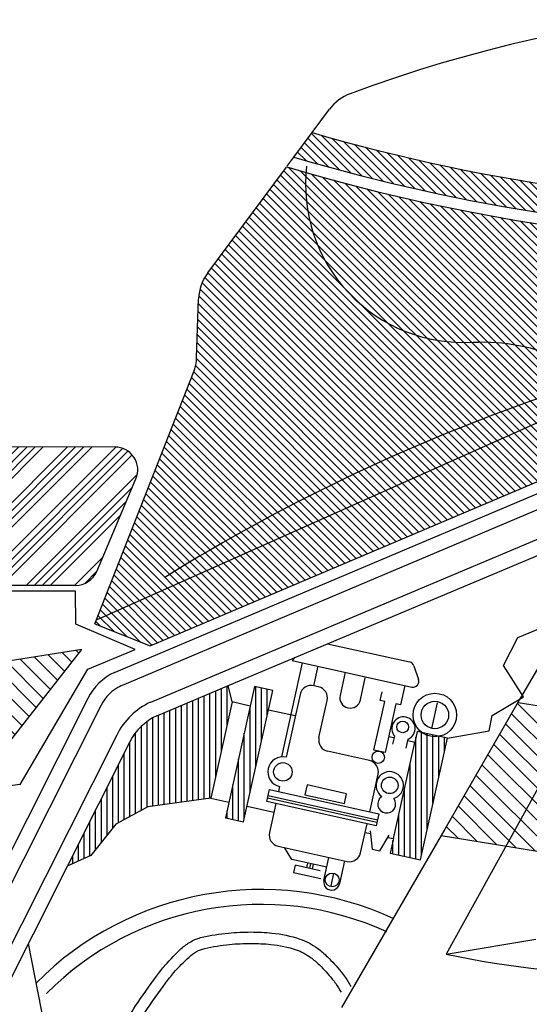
# Model space of a CAD drawing. Extents: x -50.01 to -47.98, y -44.88 to -43.61.
# Tile 4 of 8: x -49.25 to -48.98, y -44.44 to -43.9. Entities that reach past the tile are written whole.
import ezdxf

# ---------------------------------------------------------------- set-up
doc = ezdxf.new("R2010")
doc.units = 0
doc.header["$MEASUREMENT"] = 0
doc.layers.get('0').update_dxf_attribs({"linetype": 'CONTINUOUS'})
for name, color, linetype in [('100', 1, 'CONTINUOUS'), ('103', 7, 'CONTINUOUS'), ('104', 5, 'CONTINUOUS')]:
    doc.layers.add(name, color=color, linetype=linetype)

# ---------------------------------------------------------------- blocks, each defined once
blk = doc.blocks.new('*X10')
at = {"color": 0}
for p, q in [((76.16031609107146, 60.31129267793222), (69.71791731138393, 66.75369145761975)), ((75.91214740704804, 60.20590797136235), (69.53802091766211, 66.58003446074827)), ((76.03623174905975, 60.25860032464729), (69.61344394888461, 66.68138812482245)), ((76.28440043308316, 60.36398503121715), (69.96873534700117, 66.67965011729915)), ((76.40848477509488, 60.41667738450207), (70.21715365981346, 66.60800849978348)), ((76.53256911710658, 60.46936973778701), (70.46325221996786, 66.53868663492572)), ((75.66397872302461, 60.10052326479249), (69.38717485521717, 66.37732713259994)), ((75.78806306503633, 60.15321561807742), (69.46259788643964, 66.47868079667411)), ((76.65665345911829, 60.52206209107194), (70.70710639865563, 66.4716091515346)), ((76.78073780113, 60.57475444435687), (70.94878733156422, 66.40670491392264)), ((76.90482214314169, 60.6274467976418), (71.188362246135, 66.3439066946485)), ((75.41581003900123, 59.99513855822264), (69.23632879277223, 66.17461980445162)), ((75.53989438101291, 60.04783091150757), (69.31175182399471, 66.27597346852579)), ((77.0289064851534, 60.68013915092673), (71.42589475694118, 66.28315087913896)), ((77.15299082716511, 60.73283150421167), (71.66144513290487, 66.2243771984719)), ((77.27707516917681, 60.78552385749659), (71.89507053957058, 66.16752848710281)), ((77.40115951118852, 60.83821621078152), (72.12682525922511, 66.11255046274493)), ((75.0435570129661, 59.83706149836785), (69.01005969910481, 65.87055881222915)), ((75.1676413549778, 59.88975385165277), (69.08548273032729, 65.97191247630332)), ((75.29172569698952, 59.94244620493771), (69.16090576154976, 66.07326614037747)), ((77.52524385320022, 60.89090856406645), (72.35676089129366, 66.05939152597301)), ((77.64932819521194, 60.94360091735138), (72.58492653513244, 66.00800257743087)), ((77.77341253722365, 60.99629327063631), (72.81136895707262, 65.95833685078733)), ((77.89749687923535, 61.04898562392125), (73.03613274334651, 65.91034975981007)), ((78.02158122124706, 61.10167797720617), (73.25926044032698, 65.86399875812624)), ((74.79538832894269, 59.73167679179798), (68.85921363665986, 65.66785148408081)), ((74.91947267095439, 59.78436914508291), (68.93463666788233, 65.76920514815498)), ((78.14566556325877, 61.1543703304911), (73.48079268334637, 65.8192432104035)), ((78.26974990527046, 61.20706268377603), (73.70076831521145, 65.77604427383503)), ((78.39383424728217, 61.25975503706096), (73.9192244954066, 65.73436478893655)), ((78.51791858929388, 61.3124473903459), (74.13619680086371, 65.69416917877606)), ((78.64113945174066, 61.36600322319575), (74.35171931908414, 65.65542335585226)), ((74.54721964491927, 59.62629208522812), (68.7083675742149, 65.46514415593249)), ((74.67130398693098, 59.67898443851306), (68.78379060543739, 65.56649782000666)), ((78.77186171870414, 61.4120576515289), (74.5658247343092, 65.61809463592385)), ((78.91073411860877, 61.4499619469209), (74.77854440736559, 65.5821516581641)), ((79.04977626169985, 61.48769649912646), (74.98990844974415, 65.54756431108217)), ((79.18881840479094, 61.52543105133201), (75.19994579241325, 65.51430366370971)), ((79.32786054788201, 61.56316560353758), (75.40868424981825, 65.48234190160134)), ((79.46690269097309, 61.60090015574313), (75.61615057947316, 65.45165226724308)), ((74.29905096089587, 59.52090737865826), (68.55752151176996, 65.26243682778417)), ((74.42313530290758, 59.57359973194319), (68.63294454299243, 65.36379049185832)), ((79.60594483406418, 61.6386347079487), (75.82237053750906, 65.42220900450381)), ((79.74498697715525, 61.67636926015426), (76.02736893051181, 65.3939873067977)), ((79.88402912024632, 61.71410381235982), (76.23116966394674, 65.36696326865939)), ((80.02307126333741, 61.75183836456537), (76.43379578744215, 65.34111384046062)), ((80.16211340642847, 61.78957291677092), (76.63526953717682, 65.31641678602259)), ((80.30115554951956, 61.82730746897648), (76.83561237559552, 65.29285064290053)), ((80.44019769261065, 61.86504202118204), (77.03484502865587, 65.27039468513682)), ((80.57923983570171, 61.90277657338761), (77.23298752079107, 65.24902888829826)), ((80.7182819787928, 61.94051112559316), (77.43005920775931, 65.22873389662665)), ((85.9912369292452, 64.97606085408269), (85.73725394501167, 65.23004383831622)), ((85.99725139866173, 65.1468230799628), (85.89754463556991, 65.24652984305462)), ((74.05088227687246, 59.41552267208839), (68.40667544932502, 65.05972949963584)), ((74.17496661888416, 59.46821502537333), (68.4820984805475, 65.16108316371)), ((80.85732412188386, 61.97824567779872), (77.62607880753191, 65.20949099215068)), ((80.99636626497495, 62.01598023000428), (77.82106442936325, 65.19128206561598)), ((81.13540840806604, 62.05371478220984), (78.01503360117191, 65.17408958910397)), ((81.2744505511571, 62.09144933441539), (78.20800329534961, 65.15789659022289)), ((81.41349269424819, 62.12918388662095), (78.39998995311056, 65.14268662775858)), ((81.55253483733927, 62.16691843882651), (78.59100950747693, 65.12844376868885)), ((81.69157698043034, 62.20465299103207), (78.78107740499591, 65.1151525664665)), ((81.83061912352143, 62.24238754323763), (78.9702086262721, 65.10279804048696)), ((81.9696612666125, 62.28012209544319), (79.1584177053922, 65.0913656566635)), ((82.10870340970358, 62.31785664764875), (79.34571874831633, 65.080841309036)), ((82.24774555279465, 62.3555911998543), (79.53212545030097, 65.071211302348)), ((82.38678769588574, 62.39332575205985), (79.71765111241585, 65.06246233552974)), ((82.52582983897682, 62.43106030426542), (79.90230865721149, 65.05458148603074)), ((82.6648719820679, 62.46879485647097), (80.08611064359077, 65.04755619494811)), ((82.80391412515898, 62.50652940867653), (80.26906928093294, 65.04137425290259)), ((82.94295626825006, 62.5442639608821), (80.45119644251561, 65.03602378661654)), ((83.08199841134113, 62.58199851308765), (80.63250367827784, 65.03149324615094)), ((83.22104055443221, 62.61973306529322), (80.81300222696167, 65.02777139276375)), ((83.36008269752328, 62.65746761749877), (80.99270302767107, 65.024847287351)), ((83.49912484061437, 62.69520216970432), (81.17161673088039, 65.02271027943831)), ((83.63816698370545, 62.73293672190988), (81.3497537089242, 65.02134999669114)), ((83.77720912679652, 62.77067127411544), (81.5271240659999, 65.02075633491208)), ((83.91625126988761, 62.808405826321), (81.7037376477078, 65.02091944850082)), ((84.05529341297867, 62.84614037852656), (81.87960405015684, 65.0218297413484)), ((84.19433555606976, 62.88387493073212), (82.0547326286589, 65.02347785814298)), ((84.33337769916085, 62.92160948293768), (82.2291325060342, 65.02585467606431)), ((84.47241984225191, 62.95934403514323), (82.40281258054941, 65.02895129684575)), ((84.611461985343, 62.99707858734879), (82.57578153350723, 65.03275903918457)), ((84.75050412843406, 63.03481313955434), (82.74804783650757, 65.03726943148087)), ((84.88954627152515, 63.07254769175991), (82.9196197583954, 65.04247420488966)), ((85.02858841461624, 63.11028224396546), (83.09050537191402, 65.04836528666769)), ((85.1676305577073, 63.14801679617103), (83.26071256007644, 65.05493479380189)), ((85.30667270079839, 63.18575134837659), (83.4302490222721, 65.06217502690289)), ((85.44571484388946, 63.22348590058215), (83.59912228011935, 65.07007846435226)), ((85.58475698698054, 63.2612204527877), (83.76733968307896, 65.07863775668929)), ((85.72379913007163, 63.29895500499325), (83.93490841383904, 65.08784572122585)), ((85.8628412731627, 63.33668955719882), (84.10183549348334, 65.09769533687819)), ((86.00188341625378, 63.37442410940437), (84.26812778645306, 65.1081797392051)), ((86.14092555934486, 63.41215866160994), (84.4337920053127, 65.1192922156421)), ((86.0994056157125, 63.63045530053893), (84.59883471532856, 65.13102620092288)), ((86.04048170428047, 63.86615590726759), (84.76326233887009, 65.14337527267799)), ((85.98155779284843, 64.10185651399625), (84.92708115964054, 65.15633314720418)), ((85.96717905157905, 64.29301195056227), (85.0902973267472, 65.16989367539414)), ((85.9731935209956, 64.46377417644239), (85.25291685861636, 65.18405083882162)), ((85.97920799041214, 64.63453640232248), (85.41494564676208, 65.19879874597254)), ((85.98522245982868, 64.80529862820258), (85.57638945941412, 65.21413162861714)), ((73.80271359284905, 59.31013796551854), (68.25582938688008, 64.85702217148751)), ((73.92679793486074, 59.36283031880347), (68.33125241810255, 64.95837583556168)), ((73.55454490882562, 59.20475325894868), (68.10498332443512, 64.6543148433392)), ((73.67862925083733, 59.25744561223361), (68.1804063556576, 64.75566850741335)), ((73.3063762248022, 59.09936855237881), (67.95413726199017, 64.45160751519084)), ((73.43046056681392, 59.15206090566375), (68.02956029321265, 64.55296117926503)), ((73.05820754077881, 58.99398384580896), (67.82586932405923, 64.22632206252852)), ((73.1822918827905, 59.04667619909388), (67.88383117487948, 64.3451369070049)), ((72.81003885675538, 58.8885991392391), (67.75609876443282, 63.94253923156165)), ((72.9341231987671, 58.94129149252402), (67.78213019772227, 64.09328449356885)), ((72.68595451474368, 58.83590678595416), (67.74849912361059, 63.77336217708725)), ((72.56187017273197, 58.78321443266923), (67.7426558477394, 63.60242875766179)), ((72.43778583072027, 58.7305220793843), (67.73681257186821, 63.43149533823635)), ((72.18961714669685, 58.62513737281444), (67.72512602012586, 63.08962849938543)), ((72.31370148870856, 58.67782972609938), (67.73096929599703, 63.26056191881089)), ((72.06553280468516, 58.57244501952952), (67.71928274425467, 62.91869507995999)), ((71.94144846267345, 58.51975266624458), (67.71343946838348, 62.74776166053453)), ((71.69327977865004, 58.41436795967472), (67.68621703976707, 62.42143069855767)), ((71.81736412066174, 58.46706031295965), (67.7073573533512, 62.57706708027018)), ((71.56919543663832, 58.36167560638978), (67.64617076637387, 62.28470027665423)), ((71.32102675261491, 58.25629089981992), (67.54660250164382, 62.03071515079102)), ((71.44511109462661, 58.30898325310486), (67.5964490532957, 62.15764529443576)), ((71.0728580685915, 58.15090619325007), (67.44690939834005, 61.77685486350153)), ((71.1969424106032, 58.203598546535), (67.49675594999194, 61.90378500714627)), ((70.94877372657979, 58.09821383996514), (67.39706284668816, 61.64992471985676)), ((70.70060504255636, 57.99282913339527), (67.29736974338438, 61.39606443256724)), ((70.82468938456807, 58.0455214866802), (67.34721629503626, 61.52299457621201)), ((70.45243635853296, 57.88744442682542), (67.19767664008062, 61.14220414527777)), ((70.57652070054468, 57.94013678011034), (67.2475231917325, 61.26913428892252)), ((70.32835201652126, 57.83475207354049), (67.14783008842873, 61.015274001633)), ((70.08018333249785, 57.72936736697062), (67.04813698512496, 60.76141371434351)), ((70.20426767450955, 57.78205972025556), (67.09798353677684, 60.88834385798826)), ((69.83201464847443, 57.62398266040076), (66.94844388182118, 60.507553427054)), ((69.95609899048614, 57.67667501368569), (66.99829043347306, 60.63448357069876)), ((69.70793030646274, 57.57129030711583), (66.8985973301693, 60.38062328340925)), ((69.4597616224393, 57.46590560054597), (66.79890422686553, 60.12676299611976)), ((69.58384596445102, 57.5185979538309), (66.84875077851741, 60.25369313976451)), ((69.2115929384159, 57.36052089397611), (66.69921112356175, 59.87290270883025)), ((69.33567728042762, 57.41321324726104), (66.74905767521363, 59.99983285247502)), ((69.08750859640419, 57.30782854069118), (66.64936457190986, 59.7459725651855)), ((68.83933991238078, 57.20244383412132), (66.54967146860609, 59.49211227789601)), ((68.96342425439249, 57.25513618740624), (66.59951802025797, 59.61904242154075)), ((68.59117122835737, 57.09705912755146), (66.44997836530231, 59.23825199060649)), ((68.71525557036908, 57.14975148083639), (66.49982491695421, 59.36518213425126)), ((68.34300254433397, 56.99167442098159), (66.35028526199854, 58.984391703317)), ((68.46708688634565, 57.04436677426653), (66.40013181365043, 59.11132184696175)), ((68.21891820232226, 56.93898206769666), (66.30043871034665, 58.85746155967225)), ((67.97074951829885, 56.83359736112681), (66.20074560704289, 58.60360127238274)), ((68.09483386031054, 56.88628971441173), (66.25059215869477, 58.73053141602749)), ((67.72258083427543, 56.72821265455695), (66.10105250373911, 58.34974098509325)), ((67.84666517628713, 56.78090500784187), (66.15089905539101, 58.476671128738)), ((67.59849649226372, 56.67552030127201), (66.05120595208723, 58.22281084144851)), ((67.35032780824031, 56.57013559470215), (65.95151284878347, 57.96895055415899)), ((67.47441215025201, 56.62282794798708), (66.00135940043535, 58.09588069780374)), ((67.10215912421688, 56.46475088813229), (65.85181974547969, 57.7150902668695)), ((67.2262434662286, 56.51744324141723), (65.90166629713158, 57.84202041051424)), ((66.9780747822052, 56.41205853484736), (65.8019731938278, 57.58816012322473)), ((66.72990609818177, 56.3066738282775), (65.70228009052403, 57.33429983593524)), ((66.85399044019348, 56.35936618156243), (65.75212664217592, 57.46122997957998)), ((66.18881638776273, 56.49421014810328), (65.60258698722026, 57.08043954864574)), ((66.4832706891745, 56.37653254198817), (65.65243353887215, 57.20736969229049)), ((65.59990778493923, 56.72956536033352), (65.50289388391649, 56.82657926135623)), ((65.89436208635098, 56.6118877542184), (65.55274043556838, 56.95350940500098))]:
    blk.add_line(p, q, dxfattribs=at)
blk = doc.blocks.new('*X9')
at = {"color": 0}
for p, q in [((70.83677897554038, 66.69548996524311), (70.1414051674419, 67.39086377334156)), ((71.07788693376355, 66.63115870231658), (70.21682819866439, 67.49221743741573)), ((71.31689384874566, 66.56892848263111), (70.42807099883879, 67.45775133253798)), ((71.55386315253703, 66.50873587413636), (70.67441798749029, 67.38818103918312)), ((70.34798789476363, 66.83072765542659), (69.99055910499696, 67.18815644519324)), ((70.59350293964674, 66.76198930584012), (70.06598213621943, 67.28951010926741)), ((71.7888549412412, 66.45052078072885), (70.91846483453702, 67.32091088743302)), ((72.02192621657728, 66.39422620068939), (71.16028614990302, 67.25586626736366)), ((72.25313110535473, 66.33979800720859), (71.39995235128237, 67.19297676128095)), ((69.84993557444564, 66.9752265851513), (69.83971304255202, 66.98544911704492)), ((70.10015868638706, 66.90178016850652), (69.91513607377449, 67.08680278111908)), ((72.48252105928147, 66.28718474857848), (71.63752998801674, 67.13217581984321)), ((72.71014503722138, 66.23633746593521), (71.87308203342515, 67.07340046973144)), ((72.93604967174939, 66.18720952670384), (72.10666814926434, 67.01659104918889)), ((73.16027942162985, 66.13975647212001), (72.33834492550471, 66.96169096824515)), ((73.38287671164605, 66.09393587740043), (72.56816609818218, 66.9086464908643)), ((73.6038820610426, 66.04970722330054), (72.79618274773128, 66.85740653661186)), ((73.82333420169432, 66.00703177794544), (73.02244347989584, 66.80792249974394)), ((74.04127018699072, 65.96587248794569), (73.24699459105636, 66.76014808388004)), ((74.25772549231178, 65.92619387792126), (73.46988021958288, 66.71403915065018)), ((74.47273410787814, 65.88796195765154), (73.69114248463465, 66.66955358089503)), ((74.68632862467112, 65.8511441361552), (73.91082161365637, 66.62665114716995)), ((74.89854031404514, 65.81570914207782), (74.12895605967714, 66.58529339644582)), ((75.10939920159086, 65.78162694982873), (74.34558260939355, 66.54544354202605)), ((75.31893413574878, 65.74886871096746), (74.56073648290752, 66.50706636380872)), ((75.5271728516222, 65.71740669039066), (74.7744514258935, 66.47012811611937)), ((75.73414203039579, 65.68721420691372), (74.98675979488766, 66.43459644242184)), ((75.93986735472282, 65.65826557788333), (75.19769263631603, 66.40044029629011)), ((76.14437356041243, 65.63053606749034), (75.40727975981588, 66.36762986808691)), ((76.34768448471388, 65.60400183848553), (75.61554980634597, 66.33613651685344)), ((76.54982311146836, 65.57863990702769), (75.82253031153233, 66.30593270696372)), ((76.75081161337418, 65.5544281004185), (76.02824776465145, 66.27699194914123)), ((76.95067139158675, 65.53134501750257), (76.23272766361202, 66.2492887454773)), ((77.14942311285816, 65.5093699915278), (76.43599456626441, 66.22279853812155)), ((77.34708674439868, 65.48848305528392), (76.63807213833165, 66.19749766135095)), ((77.54368158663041, 65.46866490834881), (76.83898319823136, 66.17336329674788)), ((77.73922630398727, 65.4498968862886), (77.03874975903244, 66.15037343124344)), ((77.93373895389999, 65.43216093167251), (77.2373930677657, 66.12850681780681)), ((78.12723701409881, 65.41543956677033), (77.43493364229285, 66.10774293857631)), ((78.31973740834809, 65.39971586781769), (77.63139130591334, 66.08806197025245)), ((78.5112565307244, 65.38497344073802), (77.82678521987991, 66.06944475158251)), ((78.70181026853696, 65.3711963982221), (78.02113391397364, 66.05187275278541)), ((78.89141402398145, 65.35836933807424), (78.21445531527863, 66.03532804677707)), ((79.08008273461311, 65.34647732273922), (78.40676677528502, 66.01979328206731)), ((79.26783089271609, 65.33550585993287), (78.5980850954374, 66.00525165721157)), ((79.45467256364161, 65.32544088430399), (78.78842655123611, 65.99168689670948)), ((79.6406214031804, 65.31626874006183), (78.97780691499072, 65.97908322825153)), ((79.82569067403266, 65.30797616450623), (79.16624147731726, 65.96742536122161)), ((80.00989326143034, 65.30055027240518), (79.3537450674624, 65.95669846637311)), ((80.19324168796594, 65.29397854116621), (79.54033207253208, 65.94688815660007)), ((80.37574812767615, 65.28824879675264), (79.7260164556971, 65.93798046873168)), ((80.55742441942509, 65.28334920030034), (79.91081177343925, 65.92996184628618)), ((80.73828207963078, 65.27926823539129), (80.0947311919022, 65.92281912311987)), ((80.9183323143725, 65.2759946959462), (80.27778750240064, 65.91653950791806)), ((81.09758603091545, 65.27351767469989), (80.45999313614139, 65.91111056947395)), ((81.26030714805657, 65.2875732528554), (80.64136017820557, 65.9065202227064)), ((81.36997079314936, 65.35468630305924), (80.82190038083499, 65.90275671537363)), ((81.47963443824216, 65.42179935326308), (81.00162517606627, 65.89980861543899)), ((81.58929808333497, 65.48891240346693), (81.1805456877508, 65.8976647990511)), ((81.69896172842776, 65.55602545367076), (81.35867274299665, 65.89631443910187)), ((81.80862537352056, 65.6231385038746), (81.53601688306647, 65.89574699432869)), ((81.91828901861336, 65.69025155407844), (81.71258837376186, 65.89595219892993)), ((82.02795266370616, 65.75736460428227), (81.88839721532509, 65.89692005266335)), ((82.13761630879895, 65.8244776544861), (82.06345315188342, 65.89864081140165)), ((82.24727995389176, 65.89159070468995), (82.23776568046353, 65.90110497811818))]:
    blk.add_line(p, q, dxfattribs=at)
blk = doc.blocks.new('*X16')
at = {"color": 0}
for p, q in [((49.96819775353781, 65.52454693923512), (50.26053683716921, 65.81688602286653)), ((49.97262259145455, 65.35219508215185), (50.43731353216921, 65.81688602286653)), ((49.98589710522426, 64.83513951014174), (50.96764361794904, 65.81688602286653)), ((49.99032194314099, 64.66278765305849), (51.14442031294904, 65.81688602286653)), ((49.99474678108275, 64.49043579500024), (51.32119700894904, 65.81688602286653)), ((49.99917161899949, 64.31808393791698), (51.49797370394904, 65.81688602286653)), ((50.0124461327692, 63.80102836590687), (51.94954058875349, 65.73812282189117)), ((50.01687097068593, 63.6286765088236), (52.0592927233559, 65.67109826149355)), ((50.02129580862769, 63.45632465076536), (52.15367366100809, 65.58870250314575)), ((50.02572064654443, 63.2839727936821), (52.23321365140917, 65.49146579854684)), ((50.03899516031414, 62.76691722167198), (52.38442173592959, 65.11234379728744)), ((50.04341999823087, 62.59456536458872), (52.42626553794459, 64.97741090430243)), ((50.04784483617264, 62.42221350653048), (52.46810934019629, 64.84247801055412)), ((50.05226967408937, 62.24986164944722), (52.50995314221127, 64.70754511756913)), ((50.06554418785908, 61.7328060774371), (52.63548454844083, 64.30274643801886)), ((50.06996902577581, 61.56045422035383), (52.67732835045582, 64.16781354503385)), ((50.07439386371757, 61.3881023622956), (52.71917215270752, 64.03288065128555)), ((50.07881870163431, 61.21575050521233), (52.76101595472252, 63.89794775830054)), ((50.09209321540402, 60.69869493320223), (52.88654736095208, 63.49314907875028)), ((50.09653686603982, 60.52636188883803), (52.92839116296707, 63.35821618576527)), ((50.10610663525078, 60.35915496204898), (52.97023496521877, 63.22328329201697)), ((50.12394219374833, 60.20021382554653), (53.01207876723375, 63.08835039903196)), ((50.21818425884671, 59.7641258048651), (53.13761017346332, 62.68355171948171)), ((50.26114936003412, 59.6303142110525), (53.17945397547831, 62.54861882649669)), ((50.30917417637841, 59.50156233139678), (53.22129777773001, 62.41368593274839)), ((50.36195001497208, 59.37756147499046), (53.263141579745, 62.27875303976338)), ((50.54648891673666, 59.03177029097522), (53.38867298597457, 61.87395436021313)), ((50.61617563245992, 58.92468031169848), (53.43051678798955, 61.73902146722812)), ((50.68974726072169, 58.82147524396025), (53.47236059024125, 61.60408857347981)), ((50.76712196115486, 58.72207324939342), (53.51420439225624, 61.46915568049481)), ((51.02157423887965, 58.4461954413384), (53.6709037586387, 61.09552496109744)), ((51.11377161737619, 58.36161612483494), (53.7473996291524, 60.99524413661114)), ((51.20967615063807, 58.28074396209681), (53.83507228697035, 60.90614009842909)), ((51.30932767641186, 58.2036187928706), (53.93388723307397, 60.8281783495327)), ((51.63148752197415, 57.99544855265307), (54.30620373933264, 60.67016477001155)), ((51.74697400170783, 57.93415833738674), (54.46423303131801, 60.65141736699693)), ((51.86676647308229, 57.87717411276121), (54.64014539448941, 60.65055303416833)), ((51.9910733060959, 57.82470425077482), (54.81676067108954, 60.65039161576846)), ((52.39393559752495, 57.69723645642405), (55.34660650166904, 60.64990736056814)), ((52.53951056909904, 57.66603473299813), (55.52322177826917, 60.64974594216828)), ((52.6916378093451, 57.64138527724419), (55.6998370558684, 60.64958452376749)), ((52.85109191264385, 57.62406268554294), (55.87645233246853, 60.64942310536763)), ((53.37146969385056, 57.61411038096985), (56.40629816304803, 60.64893885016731)), ((53.54824638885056, 57.61411038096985), (56.58291343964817, 60.64877743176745)), ((53.72502308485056, 57.61411038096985), (56.75952871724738, 60.64861601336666)), ((53.90179977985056, 57.61411038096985), (56.93614399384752, 60.6484545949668)), ((54.43212986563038, 57.61411038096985), (57.46598982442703, 60.64797033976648)), ((54.60890656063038, 57.61411038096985), (57.64260510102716, 60.64780892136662)), ((54.78568325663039, 57.61411038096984), (57.81922037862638, 60.64764750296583)), ((54.96245995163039, 57.61411038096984), (57.99583565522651, 60.64748608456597)), ((55.4927900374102, 57.61411038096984), (58.52568148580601, 60.64700182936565)), ((55.6695667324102, 57.61411038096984), (58.70229676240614, 60.64684041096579)), ((55.8463434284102, 57.61411038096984), (58.87891204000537, 60.646678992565)), ((56.0231201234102, 57.61411038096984), (59.0555273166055, 60.64651757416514)), ((56.55345020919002, 57.61411038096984), (59.585373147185, 60.64603331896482)), ((56.73022690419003, 57.61411038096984), (59.76198842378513, 60.64587190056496)), ((56.90700360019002, 57.61411038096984), (59.93860370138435, 60.64571048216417)), ((57.08378029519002, 57.61411038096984), (60.11521897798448, 60.6455490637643)), ((57.61411038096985, 57.61411038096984), (60.64506480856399, 60.64506480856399)), ((57.79088707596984, 57.61411038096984), (60.82168008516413, 60.64490339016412)), ((57.96766377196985, 57.61411038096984), (60.99829536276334, 60.64474197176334)), ((58.14444046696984, 57.61411038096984), (61.17491063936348, 60.64458055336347)), ((58.67477055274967, 57.61411038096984), (61.70475646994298, 60.64409629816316)), ((58.85154724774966, 57.61411038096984), (61.88137174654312, 60.64393487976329)), ((59.02832394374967, 57.61411038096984), (62.05798702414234, 60.64377346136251)), ((59.20510063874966, 57.61411038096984), (62.23460230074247, 60.64361204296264)), ((59.73543072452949, 57.61411038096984), (62.76444813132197, 60.64312778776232)), ((59.91220741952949, 57.61411038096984), (62.94106340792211, 60.64296636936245)), ((60.08898411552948, 57.61411038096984), (63.11767868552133, 60.64280495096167)), ((60.26576081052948, 57.61411038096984), (63.29429396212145, 60.64264353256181)), ((60.7960908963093, 57.61411038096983), (63.82413979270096, 60.64215927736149)), ((60.9728675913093, 57.61411038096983), (64.00075506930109, 60.64199785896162)), ((61.1496442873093, 57.61411038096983), (64.1773703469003, 60.64183644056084)), ((61.3264209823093, 57.61411038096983), (64.35398562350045, 60.64167502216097)), ((61.85675106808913, 57.61411038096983), (64.88383145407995, 60.64119076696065)), ((62.03352776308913, 57.61411038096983), (65.06044673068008, 60.64102934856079)), ((62.21030445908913, 57.61411038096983), (65.2370620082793, 60.64086793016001)), ((62.38708115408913, 57.61411038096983), (65.41367728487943, 60.64070651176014)), ((62.91741123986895, 57.61411038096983), (65.94308648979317, 60.63978563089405)), ((63.09418793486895, 57.61411038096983), (66.09084943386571, 60.61077187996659)), ((63.27096463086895, 57.61411038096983), (66.20743095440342, 60.5505767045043)), ((63.44774132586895, 57.61411038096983), (66.3003919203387, 60.46676097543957)), ((63.97807141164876, 57.61411038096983), (66.41341845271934, 60.0494574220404)), ((64.15484810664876, 57.61411038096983), (66.30570962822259, 59.76497190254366)), ((64.33162480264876, 57.61411038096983), (66.17560395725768, 59.45808953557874)), ((64.50840149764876, 57.61411038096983), (66.04549828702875, 59.15120717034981)), ((65.03873158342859, 57.61411038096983), (65.65518127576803, 58.23056007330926)), ((65.25321303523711, 57.65181513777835), (65.5250756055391, 57.92367770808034))]:
    blk.add_line(p, q, dxfattribs=at)
blk = doc.blocks.new('*X4')
at = {"color": 0}
for p, q in [((38.98235789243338, 64.60878555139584), (38.80226112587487, 64.78888231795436)), ((39.14835869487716, 64.79633813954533), (39.05501824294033, 64.88967859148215)), ((38.81635708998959, 64.42123296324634), (38.63815866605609, 64.59943138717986)), ((38.65035628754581, 64.23368037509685), (38.47405620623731, 64.40998045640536)), ((38.48435548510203, 64.04612778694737), (38.30995374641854, 64.22052952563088)), ((38.31835468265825, 63.85857519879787), (38.14585128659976, 64.03107859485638)), ((38.15235388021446, 63.67102261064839), (37.98174882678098, 63.84162766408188)), ((37.98635307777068, 63.4834700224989), (37.81764636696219, 63.65217673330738)), ((37.8203522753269, 63.29591743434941), (37.65354390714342, 63.46272580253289)), ((37.48835067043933, 62.92081225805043), (37.32533898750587, 63.0838239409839)), ((37.65435147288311, 63.10836484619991), (37.48944144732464, 63.2732748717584)), ((37.32234986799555, 62.73325966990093), (37.16123652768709, 62.8943730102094)), ((37.15634906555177, 62.54570708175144), (36.99713406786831, 62.70492207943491)), ((36.99034826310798, 62.35815449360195), (36.83303160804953, 62.51547114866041)), ((36.8243474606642, 62.17060190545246), (36.66892914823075, 62.32602021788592)), ((36.65834665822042, 61.98304931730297), (36.50482668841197, 62.13656928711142)), ((39.25545058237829, 59.03239200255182), (36.3407242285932, 61.94711835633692)), ((38.35919164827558, 59.22154415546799), (36.01251930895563, 61.56821649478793)), ((38.80732111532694, 59.1269680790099), (36.17662176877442, 61.75766742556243)), ((39.24896620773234, 59.39242976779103), (36.94041306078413, 61.70098291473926)), ((39.26662367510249, 59.72832569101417), (37.31140339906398, 61.68354596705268)), ((39.28428114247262, 60.0642216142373), (37.68239373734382, 61.66610901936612)), ((39.30193860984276, 60.40011753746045), (38.05338407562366, 61.64867207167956)), ((39.31959607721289, 60.73601346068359), (38.4243744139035, 61.63123512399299)), ((39.34121826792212, 61.06794466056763), (38.79536475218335, 61.61379817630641)), ((39.61610085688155, 61.14661546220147), (39.16635509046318, 61.59636122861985)), ((39.98927116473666, 61.12699854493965), (39.53734542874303, 61.57892428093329)), ((40.36244147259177, 61.10738162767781), (39.90833576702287, 61.56148733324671)), ((37.91106218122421, 59.31612023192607), (35.84841684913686, 61.37876556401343)), ((40.73561178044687, 61.08776471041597), (40.2793261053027, 61.54405038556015)), ((41.10878208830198, 61.06814779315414), (40.65031644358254, 61.52661343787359)), ((41.48195239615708, 61.0485308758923), (41.02130678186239, 61.50917649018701)), ((41.8551227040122, 61.02891395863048), (41.39229712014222, 61.49173954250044)), ((42.2282930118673, 61.00929704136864), (41.76328745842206, 61.47430259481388)), ((42.60146331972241, 60.9896801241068), (42.13427779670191, 61.4568656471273)), ((46.42552205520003, 57.51917477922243), (42.50526813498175, 61.43942869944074)), ((46.87365152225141, 57.42459870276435), (42.87625847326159, 61.42199175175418)), ((47.32178098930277, 57.33002262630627), (43.24724881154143, 61.40455480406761)), ((47.76991045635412, 57.23544654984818), (43.61823914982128, 61.38711785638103)), ((48.21803992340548, 57.14087047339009), (43.98922948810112, 61.36968090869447)), ((48.66616939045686, 57.04629439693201), (44.36021982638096, 61.35224396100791)), ((37.46293271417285, 59.41069630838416), (35.68431438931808, 61.18931463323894)), ((49.1142988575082, 56.95171832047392), (44.7312101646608, 61.33480701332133)), ((49.56242832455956, 56.85714224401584), (45.10220050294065, 61.31737006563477)), ((50.01055779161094, 56.76256616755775), (45.47319084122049, 61.2999331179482)), ((50.45868725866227, 56.66799009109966), (45.84418117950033, 61.28249617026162)), ((50.90681672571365, 56.57341401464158), (46.21517151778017, 61.26505922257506)), ((51.35494619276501, 56.4788379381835), (46.58616185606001, 61.2476222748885)), ((51.80307565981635, 56.38426186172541), (46.95715219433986, 61.23018532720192)), ((49.70930456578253, 58.83158634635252), (47.32814253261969, 61.21274837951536)), ((49.52043555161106, 59.37400875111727), (47.69913287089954, 61.1953114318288)), ((49.44342328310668, 59.80457441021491), (48.07012320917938, 61.17787448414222)), ((49.42165102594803, 60.17990005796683), (48.44111354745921, 61.16043753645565)), ((49.37073455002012, 60.584369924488), (48.81210388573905, 61.14300058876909)), ((37.0148032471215, 59.50527238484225), (35.5202119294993, 60.99986370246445)), ((49.31981807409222, 60.98883979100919), (49.18309422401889, 61.12556364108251)), ((36.56667378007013, 59.59984846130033), (35.35610946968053, 60.81041277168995)), ((36.11854431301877, 59.69442453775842), (35.19200700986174, 60.62096184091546)), ((45.9773925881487, 57.61375085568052), (43.01619851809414, 60.5749449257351)), ((35.67041484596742, 59.7890006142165), (35.02790455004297, 60.43151091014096)), ((35.22228537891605, 59.88357669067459), (34.86380209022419, 60.24205997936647)), ((45.52926312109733, 57.70832693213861), (42.99854105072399, 60.23904900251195)), ((45.08113365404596, 57.8029030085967), (42.98088358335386, 59.90315307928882)), ((44.63300418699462, 57.89747908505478), (42.96322611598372, 59.56725715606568)), ((44.18487471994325, 57.99205516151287), (42.94556864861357, 59.23136123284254)), ((39.70358004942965, 58.93781592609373), (39.490963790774, 59.15043218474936)), ((40.15170951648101, 58.84323984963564), (39.86413409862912, 59.13081526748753)), ((40.59983898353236, 58.74866377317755), (40.23730440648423, 59.11119835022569)), ((41.04796845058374, 58.65408769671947), (40.61047471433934, 59.09158143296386)), ((41.49609791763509, 58.55951162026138), (40.98364502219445, 59.07196451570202)), ((41.94422738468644, 58.46493554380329), (41.35681533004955, 59.05234759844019)), ((42.39235685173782, 58.37035946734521), (41.72998563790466, 59.03273068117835)), ((42.84048631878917, 58.27578339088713), (42.10315594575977, 59.01311376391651)), ((43.28861578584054, 58.18120731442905), (42.47632625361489, 58.99349684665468)), ((43.73674525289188, 58.08663123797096), (42.84373266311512, 58.97964382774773)), ((52.25120512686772, 56.28968578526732), (51.30782903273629, 57.23306187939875)), ((52.69933459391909, 56.19510970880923), (51.85025143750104, 57.04419286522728)), ((53.14746406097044, 56.10053363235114), (52.28081709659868, 56.96718059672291)), ((53.5955935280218, 56.00595755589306), (52.65317421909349, 56.94837686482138)), ((54.04372299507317, 55.91138147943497), (53.03995737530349, 56.91514709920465)), ((54.49185246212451, 55.81680540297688), (53.45404234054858, 56.85461552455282)), ((54.93998192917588, 55.7222293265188), (53.8681273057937, 56.79408394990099)), ((55.38811139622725, 55.62765325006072), (54.28221227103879, 56.73355237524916)), ((55.83624086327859, 55.53307717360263), (54.69629723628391, 56.67302080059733)), ((56.28437033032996, 55.43850109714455), (55.11038220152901, 56.6124892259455)), ((56.73249979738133, 55.34392502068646), (55.52446716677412, 56.55195765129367)), ((57.18062926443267, 55.24934894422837), (55.93855213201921, 56.49142607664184)), ((57.62875873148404, 55.15477286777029), (56.35263709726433, 56.43089450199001)), ((58.07688819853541, 55.0601967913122), (56.76672206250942, 56.37036292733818)), ((58.52501766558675, 54.96562071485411), (57.18080702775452, 56.30983135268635)), ((58.97314713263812, 54.87104463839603), (57.59489199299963, 56.24929977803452)), ((59.42127659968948, 54.77646856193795), (58.00897695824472, 56.18876820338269)), ((65.13426917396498, 56.1345437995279), (65.07339379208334, 56.19541918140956)), ((59.86940606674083, 54.68189248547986), (58.42306192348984, 56.12823662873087)), ((60.3175355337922, 54.58731640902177), (58.83714688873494, 56.06770505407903)), ((60.76566500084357, 54.49274033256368), (59.25123185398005, 56.0071734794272)), ((64.51154375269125, 55.34305565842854), (63.85078248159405, 56.00381692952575)), ((64.66722510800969, 55.54092769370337), (64.15643530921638, 56.05171749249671)), ((64.82290646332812, 55.73879972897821), (64.46208813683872, 56.09961805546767)), ((64.97858781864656, 55.93667176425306), (64.76774096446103, 56.14751861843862)), ((61.21379446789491, 54.39816425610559), (59.66531681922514, 55.94664190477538)), ((61.66192393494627, 54.30358817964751), (60.07940178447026, 55.88611033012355)), ((62.11005340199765, 54.20901210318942), (60.49348674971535, 55.82557875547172)), ((62.55818286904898, 54.11443602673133), (60.90757171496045, 55.76504718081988)), ((63.73313697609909, 54.35369548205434), (62.32251834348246, 55.764314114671)), ((63.88881833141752, 54.55156751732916), (62.62817117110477, 55.81221467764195)), ((64.04449968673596, 54.74943955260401), (62.9338239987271, 55.86011524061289)), ((64.2001810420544, 54.94731158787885), (63.23947682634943, 55.90801580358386)), ((64.35586239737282, 55.1451836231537), (63.54512965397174, 55.9559163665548)), ((63.00631233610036, 54.01985995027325), (61.32165668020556, 55.70451560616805)), ((63.42177426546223, 53.95795141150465), (61.71121268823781, 55.66851298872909)), ((63.57745562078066, 54.15582344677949), (62.01686551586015, 55.71641355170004))]:
    blk.add_line(p, q, dxfattribs=at)
blk = doc.blocks.new('*X12')
at = {"color": 0}
for p, q in [((68.25, 54.0002590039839), (68.25, 55.36224668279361)), ((68.375, 54.56361178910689), (68.375, 55.41490078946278)), ((67.75, 52.92762429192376), (67.75, 55.1516302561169)), ((67.875, 52.9449486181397), (67.875, 55.20428436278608)), ((68, 52.96227294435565), (68, 55.25693846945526)), ((68.125, 53.43690621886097), (68.125, 55.30959257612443)), ((67.125, 52.84100266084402), (67.125, 54.88835972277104)), ((67.25, 52.85832698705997), (67.25, 54.94101382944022)), ((67.375, 52.87565131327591), (67.375, 54.99366793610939)), ((67.5, 52.89297563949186), (67.5, 55.04632204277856)), ((67.625, 52.91029996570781), (67.625, 55.09897614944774)), ((66.75, 52.78902968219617), (66.75, 54.72211356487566)), ((66.875, 52.80635400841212), (66.875, 54.78305150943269)), ((67, 52.82367833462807), (67, 54.83570561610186)), ((66.5, 52.69677050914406), (66.5, 54.53518340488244)), ((66.625, 52.76390361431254), (66.625, 54.64083672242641)), ((66.375, 52.62963740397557), (66.375, 54.39504999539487)), ((66.25, 52.5625042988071), (66.25000000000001, 54.19511990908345)), ((66.125, 52.49537119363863), (66.12500000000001, 53.94700605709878)), ((66, 52.42823808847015), (66.00000000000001, 53.69889220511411)), ((65.875, 52.31253559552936), (65.87500000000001, 53.45077835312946)), ((65.75, 52.15656627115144), (65.75, 53.2026645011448)), ((65.625, 52.00059694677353), (65.62500000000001, 52.95455064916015)), ((65.5, 51.84462762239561), (65.50000000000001, 52.70643679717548)), ((65.375, 51.70261558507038), (65.37500000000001, 52.45832294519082)), ((65.25, 51.64518897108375), (65.25000000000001, 52.21020909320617)), ((65.125, 51.58776235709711), (65.12500000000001, 51.9620952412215)), ((65, 51.53033574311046), (65.00000000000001, 51.71398138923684))]:
    blk.add_line(p, q, dxfattribs=at)
blk = doc.blocks.new('*X13')
at = {"color": 0}
for p, q in [((69.00000000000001, 53.64345301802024), (69, 55.40117918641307)), ((69.12500000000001, 54.2068058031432), (69.125, 55.37344345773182)), ((69.25000000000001, 54.7701585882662), (69.25, 55.34570772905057)), ((68.87500000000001, 53.08010023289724), (68.87500000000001, 54.94856158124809)), ((68.75000000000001, 52.51674744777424), (68.75000000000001, 54.38520879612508)), ((68.625, 52.47121145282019), (68.62500000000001, 53.82185601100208)), ((68.5, 52.49894718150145), (68.50000000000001, 53.25850322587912)), ((68.375, 52.5266829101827), (68.37500000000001, 52.69515044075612))]:
    blk.add_line(p, q, dxfattribs=at)
blk = doc.blocks.new('*X14')
at = {"color": 0}
for p, q in [((72.5, 51.63746939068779), (72.5, 54.29582985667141)), ((72.625, 51.73059619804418), (72.625, 54.39874504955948)), ((72.75, 52.29394898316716), (72.75, 54.37100932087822)), ((72.875, 52.85730176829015), (72.875, 54.34327359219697)), ((73, 53.42065455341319), (73, 54.31553786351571)), ((73.125, 53.98400733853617), (73.125, 54.28780213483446)), ((72.375, 51.66520511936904), (72.37500000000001, 53.73247707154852)), ((72.25, 51.6929408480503), (72.25, 53.16912428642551)), ((72.125, 51.72067657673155), (72.125, 52.60577150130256)), ((72, 51.74841230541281), (72, 52.04241871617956))]:
    blk.add_line(p, q, dxfattribs=at)

msp = doc.modelspace()

# ---------------------------------------------------------------- linework, layer by layer
at = {"layer": '100', "color": 1}
for p, q in [((-49.10375061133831, -43.9720550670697), (-49.09380767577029, -43.95869372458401)), ((-49.21969742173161, -44.24117263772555), (-49.30858224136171, -44.25510227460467)), ((-49.2645243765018, -44.29814799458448), (-49.21969742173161, -44.24117263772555)), ((-48.97985019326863, -44.26760228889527), (-49.0213239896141, -44.33928927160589)), ((-48.88738588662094, -44.36493993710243), (-48.98163628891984, -44.27068953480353)), ((-48.98127900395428, -44.2700719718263), (-48.67141977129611, -44.32053705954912)), ((-48.8979443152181, -44.3632203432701), (-48.98487575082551, -44.2762889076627)), ((-48.90850274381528, -44.36150074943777), (-48.98811521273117, -44.28188828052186)), ((-48.91906117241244, -44.35978115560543), (-48.99135467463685, -44.28748765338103)), ((-48.92961960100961, -44.35806156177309), (-48.99459413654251, -44.29308702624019)), ((-48.94017802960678, -44.35634196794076), (-48.99783359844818, -44.29868639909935)), ((-48.95073645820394, -44.35462237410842), (-49.00107306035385, -44.30428577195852)), ((-48.96129488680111, -44.35290278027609), (-49.00431252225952, -44.30988514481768)), ((-48.97185331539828, -44.35118318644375), (-49.00755198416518, -44.31548451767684)), ((-48.98241174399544, -44.34946359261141), (-49.01079144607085, -44.32108389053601)), ((-48.99297017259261, -44.34774399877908), (-49.01403090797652, -44.32668326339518)), ((-49.00352860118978, -44.34602440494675), (-49.01727036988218, -44.33228263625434)), ((-49.01408702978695, -44.34430481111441), (-49.02050983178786, -44.3378820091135)), ((-49.02335264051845, -44.34279577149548), (-48.60115088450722, -44.41155747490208))]:
    msp.add_line(p, q, dxfattribs=at)
for radius, start, end in [(1.0142440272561, 253.7624949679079, 270.9693930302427), (1.0298690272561, 253.4392468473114, 269.5242470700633)]:
    msp.add_arc((-48.81020512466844, -42.98490702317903), radius, start, end, dxfattribs=at)
at = {"layer": '103', "color": 7}
for p, q in [((-49.09380767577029, -43.95869372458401), (-49.08432255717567, -43.94594759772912)), ((-49.10765490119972, -43.97730166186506), (-49.10375061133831, -43.9720550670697)), ((-49.21172441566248, -44.22502103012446), (-48.92667416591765, -44.09737270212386)), ((-49.20182429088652, -44.2537117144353), (-48.88380351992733, -44.11913917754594)), ((-49.19865796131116, -44.26119435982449), (-48.87943675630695, -44.12611385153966)), ((-49.18191585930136, -44.26990251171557), (-48.87386408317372, -44.14014098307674)), ((-49.13918345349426, -44.26071863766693), (-48.87298938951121, -44.14858895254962)), ((-49.22306568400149, -44.20931644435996), (-49.52225264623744, -44.20931644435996)), ((-49.22288365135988, -44.22734524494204), (-49.22306568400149, -44.20931644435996)), ((-49.19058187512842, -44.24117014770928), (-49.22288365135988, -44.22734524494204)), ((-48.92166414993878, -44.22859757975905), (-49.02055398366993, -44.40772139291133)), ((-48.98138410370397, -44.23468518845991), (-48.96091171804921, -44.2261605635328)), ((-48.98914949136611, -44.24995317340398), (-48.98138410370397, -44.23468518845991)), ((-49.08532992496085, -44.23803376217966), (-49.04050730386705, -44.24797926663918)), ((-49.21640132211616, -44.25195776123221), (-49.19058187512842, -44.24117014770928)), ((-49.10339146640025, -44.24564187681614), (-49.10479589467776, -44.24714933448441)), ((-49.11041620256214, -44.29986534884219), (-49.09900440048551, -44.24843438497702)), ((-49.10479589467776, -44.24714933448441), (-49.03928142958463, -44.26168606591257)), ((-49.092837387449, -44.26101093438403), (-49.09046714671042, -44.25032868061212)), ((-49.03822485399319, -44.2500262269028), (-49.03564512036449, -44.25763142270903)), ((-48.97820735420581, -44.26700242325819), (-48.98914949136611, -44.24995317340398)), ((-48.96944556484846, -44.24961800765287), (-48.97985019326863, -44.26760228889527)), ((-49.25331763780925, -44.31496343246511), (-49.21640132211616, -44.25195776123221)), ((-49.17876174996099, -44.27739031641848), (-49.13918345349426, -44.26071863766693)), ((-49.12521941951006, -44.26138482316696), (-49.14114964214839, -44.33317950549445)), ((-49.13746794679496, -44.269875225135), (-49.13966575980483, -44.26092180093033)), ((-49.11534113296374, -44.26357667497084), (-49.12521941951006, -44.26138482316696)), ((-49.0903242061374, -44.26156857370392), (-49.09293842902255, -44.26098851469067)), ((-49.04314326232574, -44.26082917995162), (-49.04551350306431, -44.27151143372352)), ((-49.21641279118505, -44.26792065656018), (-49.29572745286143, -44.42535318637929)), ((-49.13127135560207, -44.33537135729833), (-49.11534113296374, -44.26357667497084)), ((-49.100393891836, -44.26573625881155), (-49.10800473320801, -44.30003696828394)), ((-49.05665529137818, -44.26903922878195), (-49.055607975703, -44.2643191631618)), ((-48.99550299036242, -44.27718107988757), (-48.97820735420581, -44.26700242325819)), ((-49.20915663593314, -44.27157631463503), (-49.28847129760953, -44.42900884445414)), ((-49.13746794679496, -44.269875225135), (-49.14912622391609, -44.32241700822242)), ((-49.12758966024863, -44.27206707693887), (-49.13746794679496, -44.269875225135)), ((-49.09008970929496, -44.28936443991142), (-49.08557646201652, -44.26902403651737)), ((-49.06002632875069, -44.29618135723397), (-49.05412828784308, -44.26959993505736)), ((-49.05412828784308, -44.26959993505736), (-49.05665529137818, -44.26903922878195)), ((-49.04804050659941, -44.27095072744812), (-49.05393854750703, -44.29753214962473)), ((-49.04551350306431, -44.27151143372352), (-49.04804050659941, -44.27095072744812)), ((-49.0283478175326, -44.28431286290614), (-49.02526099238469, -44.27040109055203)), ((-49.10300880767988, -44.27752121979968), (-49.11771137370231, -44.27425892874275)), ((-48.99703253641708, -44.28557847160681), (-48.99550299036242, -44.27718107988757)), ((-48.99550299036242, -44.27718107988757), (-48.99550299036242, -44.27718107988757)), ((-49.20060640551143, -44.28794360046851), (-49.27242366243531, -44.43049445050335)), ((-49.04890795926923, -44.28952543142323), (-49.05200928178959, -44.28883729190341)), ((-49.04965210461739, -44.29287916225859), (-49.04869363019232, -44.28855948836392)), ((-49.03644324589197, -44.28603544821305), (-49.03776617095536, -44.29199763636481)), ((-49.01990285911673, -44.2897055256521), (-49.03644324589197, -44.28603544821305)), ((-49.01990285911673, -44.2897055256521), (-48.99703253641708, -44.28557847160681)), ((-49.19335025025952, -44.29159925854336), (-49.22772564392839, -44.35983134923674)), ((-49.04942444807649, -44.34453941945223), (-49.03776617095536, -44.29199763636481)), ((-49.04243862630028, -44.29513136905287), (-49.0413423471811, -44.29019063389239)), ((-49.03776617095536, -44.29199763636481), (-49.04155667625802, -44.29115657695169)), ((-49.03464796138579, -44.35615908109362), (-49.01990285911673, -44.2897055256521)), ((-49.06251171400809, -44.30188561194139), (-49.08534196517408, -44.29681990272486)), ((-49.05393854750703, -44.29753214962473), (-49.06002632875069, -44.29618135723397)), ((-49.06230815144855, -44.32982089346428), (-49.05776396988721, -44.30934107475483)), ((-49.25331763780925, -44.31496343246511), (-49.31143199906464, -44.32236321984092)), ((-49.11157286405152, -44.316117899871), (-49.11215903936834, -44.31875968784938)), ((-49.09654250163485, -44.31518708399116), (-49.09772762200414, -44.32052821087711)), ((-49.08540071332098, -44.31765928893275), (-49.09654250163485, -44.31518708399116)), ((-49.118558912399, -44.32424701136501), (-49.1170981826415, -44.31766376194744)), ((-49.11782854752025, -44.32095538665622), (-49.05809937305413, -44.334208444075)), ((-49.1170981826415, -44.31766376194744), (-49.05736900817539, -44.33091681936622)), ((-49.09772762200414, -44.32052821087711), (-49.0761332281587, -44.32531970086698)), ((-49.07494810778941, -44.31997857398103), (-49.08540071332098, -44.31765928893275)), ((-49.0761332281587, -44.32531970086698), (-49.07494810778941, -44.31997857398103)), ((-49.14912622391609, -44.32241700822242), (-49.18351949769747, -44.3271837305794)), ((-49.14912622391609, -44.32241700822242), (-49.13924793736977, -44.32460886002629)), ((-49.12936965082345, -44.32680071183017), (-49.11466708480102, -44.33006300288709)), ((-49.05882973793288, -44.33750006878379), (-49.118558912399, -44.32424701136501)), ((-49.11811793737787, -44.32225961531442), (-49.05838876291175, -44.3355126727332)), ((-49.11361976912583, -44.32534293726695), (-49.11714419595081, -44.34122690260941)), ((-49.18351949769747, -44.3271837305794), (-49.20105044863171, -44.33659898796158)), ((-49.05736900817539, -44.33091681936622), (-49.05882973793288, -44.33750006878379)), ((-49.20105044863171, -44.33659898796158), (-49.2148163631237, -44.35377547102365)), ((-49.14114964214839, -44.33317950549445), (-49.13127135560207, -44.33537135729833)), ((-49.06729330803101, -44.35228810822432), (-49.06376888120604, -44.33640414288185)), ((-49.0213239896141, -44.33928927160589), (-49.07779798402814, -44.43690392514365)), ((-49.06481619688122, -44.341124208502), (-49.06194919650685, -44.3417603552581)), ((-49.06210088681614, -44.34029309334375), (-49.06106663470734, -44.3502971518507)), ((-49.05681667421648, -44.35124015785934), (-49.05164828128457, -44.34261237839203)), ((-49.05240631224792, -44.34387778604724), (-49.04942444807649, -44.34453941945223)), ((-49.04942444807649, -44.34453941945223), (-49.05118834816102, -44.35248900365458)), ((-49.2148163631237, -44.35377547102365), (-49.22764358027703, -44.35966846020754)), ((-49.11239645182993, -44.34868236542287), (-49.07474877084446, -44.3570358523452)), ((-49.1048657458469, -44.35595741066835), (-49.108945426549, -44.34944809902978)), ((-49.06106663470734, -44.3502971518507), (-49.05681667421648, -44.35124015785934)), ((-49.05118834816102, -44.35248900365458), (-49.03464796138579, -44.35615908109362)), ((-49.08579835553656, -44.3601881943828), (-49.1048657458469, -44.35595741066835)), ((-49.10303238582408, -44.35910108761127), (-49.10391433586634, -44.36307587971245)), ((-49.08947845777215, -44.36210851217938), (-49.10303238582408, -44.35910108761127)), ((-49.09631974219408, -44.35785364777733), (-49.09689852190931, -44.36046210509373)), ((-49.09475773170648, -44.35820023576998), (-49.09533651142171, -44.36080869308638)), ((-49.09319572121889, -44.35854682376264), (-49.09377450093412, -44.36115528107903)), ((-49.08739688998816, -44.36739250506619), (-49.08461323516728, -44.35484706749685)), ((-49.07611331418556, -44.35673307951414), (-49.07889696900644, -44.36927851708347)), ((-49.22772564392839, -44.35983134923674), (-49.2651675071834, -44.43415010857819)), ((-49.10391433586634, -44.36307587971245), (-49.08909690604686, -44.36636365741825)), ((-49.08205574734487, -44.3634177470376), (-49.08361546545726, -44.37044711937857)), ((-49.24891462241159, -44.40188958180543), (-49.23834812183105, -44.45570820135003)), ((-49.02055398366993, -44.40772139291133), (-48.97156738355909, -44.3994543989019))]:
    msp.add_line(p, q, dxfattribs=at)
for points in [[(-49.09686277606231, -43.97703320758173, 0.4659012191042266), (-49.00589042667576, -44.07328385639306, -0.1271777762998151), (-48.95699828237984, -44.08291939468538, -0.7707656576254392), (-48.96040425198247, -44.10061945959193, 0.1239733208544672)], [(-49.07576458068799, -44.25359097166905), (-49.0785757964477, -44.26626062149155, 0.9999999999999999), (-49.06743400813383, -44.26873282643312), (-49.06476059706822, -44.25668423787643)], [(-49.20376505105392, -44.46893949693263, -0.03434392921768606), (-49.19699638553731, -44.44837116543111, -0.05292282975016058), (-49.19034362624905, -44.4359681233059, -0.0079991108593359), (-49.1789201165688, -44.41976450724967, -0.02049493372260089), (-49.17410690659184, -44.41370231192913, -0.02905479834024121), (-49.16530954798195, -44.40463215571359, -0.05721620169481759), (-49.16010567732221, -44.40085175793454, -0.07242203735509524), (-49.15392803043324, -44.39846019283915, -0.03272945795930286), (-49.13951563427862, -44.39614412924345, -0.02347970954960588), (-49.1272446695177, -44.39556757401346, -0.02506096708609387), (-49.1157488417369, -44.39614412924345, -0.05539244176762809), (-49.10049706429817, -44.39940919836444, -0.08024208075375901), (-49.09092313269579, -44.40441428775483, -0.03501232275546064), (-49.08544885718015, -44.40913717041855, -0.02291810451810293), (-49.07798081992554, -44.41726484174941, -0.02767965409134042), (-49.07569980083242, -44.42031602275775, -0.01763270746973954), (-49.0725685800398, -44.42540776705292)], [(-49.19648286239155, -44.46596092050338, -0.02661082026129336), (-49.19120761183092, -44.45072756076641, -0.05292282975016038), (-49.18517849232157, -44.4394871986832, -0.007999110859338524), (-49.17387020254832, -44.4234470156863, -0.02049493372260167), (-49.1693754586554, -44.41778592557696, -0.02905479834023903), (-49.16108339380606, -44.40923673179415, -0.05721620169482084), (-49.157033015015, -44.4062942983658, -0.0724220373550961), (-49.15253500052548, -44.40455297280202, -0.03272945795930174), (-49.13892961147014, -44.40236659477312, -0.02347970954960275), (-49.12724466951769, -44.40181757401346, -0.02506096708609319), (-49.1163741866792, -44.40236276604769, -0.05539244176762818), (-49.1024723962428, -44.40533883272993, -0.08024208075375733), (-49.0946648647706, -44.4094204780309, -0.03501232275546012), (-49.0898525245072, -44.41357228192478, -0.02291810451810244), (-49.08277194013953, -44.42127827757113, -0.02767965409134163), (-49.08090494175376, -44.42377564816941, -0.01763270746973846), (-49.07800456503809, -44.42849201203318, -0.01763270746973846)]]:
    msp.add_lwpolyline(points, format="xyb", dxfattribs=at)
for centre, radius in [((-49.02672172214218, -44.2769843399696), 0.01188339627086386), ((-49.02672172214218, -44.2769843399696), 0.00750675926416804), ((-49.04431834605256, -44.28350610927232), 0.003176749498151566), ((-49.05764159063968, -44.300099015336), 0.003364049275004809), ((-49.10978879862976, -44.30807743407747), 0.005059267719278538), ((-49.05140150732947, -44.31542865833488), 0.004535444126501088), ((-49.0828713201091, -44.36709338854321), 0.003765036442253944)]:
    msp.add_circle(centre, radius, dxfattribs=at)
for centre, radius, start, end in [((-48.79899153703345, -44.67560635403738), 0.7873747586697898, 79.94314588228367, 110.3625092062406), ((-49.06426644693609, -43.9608724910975), 0.025, 110.3625092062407, 143.3449653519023), ((-48.62940190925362, -45.07721450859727), 1.031164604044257, 108.7233237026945, 121.9008051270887), ((-49.04118423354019, -44.25103006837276), 0.003125, 18.7372822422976, 77.48956047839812), ((-49.18850450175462, -44.28198087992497), 0.03125, 115.2287492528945, 153.2609900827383), ((-49.18850450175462, -44.28198087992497), 0.023125, 115.2287492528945, 153.2609900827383), ((-49.09429228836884, -44.26709011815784), 0.00625, 77.48956047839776, 167.4895604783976), ((-49.09167806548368, -44.26767017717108), 0.00625, 347.4895604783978, 77.48956047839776), ((-49.03860449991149, -44.25863526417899), 0.003125, 257.4895604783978, 18.73728224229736), ((-49.1654419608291, -44.30565948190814), 0.039375, 115.2287492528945, 153.2609900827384), ((-49.1654419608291, -44.30565948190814), 0.03125, 115.2287492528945, 153.2609900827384), ((-49.04390939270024, -44.2843788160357), 0.006353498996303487, 293.8307635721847, 221.1483573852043), ((-49.0839881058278, -44.2907182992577), 0.00625, 167.4895604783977, 257.4895604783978), ((-49.10978879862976, -44.30807743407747), 0.008236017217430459, 77.48956047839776, 257.4895604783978), ((-49.06386557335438, -44.30798721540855), 0.00625, 347.4895604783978, 77.48956047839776), ((-49.05140150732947, -44.31542865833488), 0.007484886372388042, 287.1277593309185, 234.3854544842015), ((-49.05305962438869, -44.3256172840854), 0.004912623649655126, 123.3475914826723, 38.16562233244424), ((-49.11104259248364, -44.3425807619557), 0.00625, 167.4895604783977, 257.4895604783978), ((-49.07339491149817, -44.35093424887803), 0.00625, 257.4895604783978, 347.4895604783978), ((-49.0831469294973, -44.36833551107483), 0.004353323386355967, 167.4895604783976, 347.4895604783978), ((-49.1218165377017, -44.54559327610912), 0.1732487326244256, 65.35651098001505, 135.1685644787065), ((-49.1218165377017, -44.54559327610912), 0.1651237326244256, 65.35651098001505, 135.1685644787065), ((-48.90352459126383, -43.83978212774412), 0.5798714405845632, 258.3566185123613, 279.5051184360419)]:
    msp.add_arc(centre, radius, start, end, dxfattribs=at)
at = {"layer": '104', "color": 5}
for p, q in [((-49.15089901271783, -44.03541321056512), (-49.10782648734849, -43.97753223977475)), ((-49.1569248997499, -44.08156260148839), (-49.15582830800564, -44.0494839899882)), ((-49.21255587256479, -44.22713826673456), (-49.15864034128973, -44.08984680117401)), ((-49.18225701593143, -44.23924709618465), (-48.88504888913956, -44.11303781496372)), ((-49.20157932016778, -44.13053815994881), (-49.48709054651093, -44.1302772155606)), ((-49.21155724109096, -44.19857055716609), (-49.1900823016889, -44.14791726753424)), ((-49.22306568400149, -44.20619144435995), (-49.52225264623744, -44.20619144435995)), ((-49.21255587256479, -44.22713826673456), (-49.18225701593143, -44.23924709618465))]:
    msp.add_line(p, q, dxfattribs=at)
for centre, radius, start, end in [((-48.81020512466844, -42.98490702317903), 1.0361190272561, 253.312859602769, 276.1276782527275), ((-49.13084290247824, -44.05033810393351), 0.025, 143.3449653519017, 178.0421340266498), ((-49.1819103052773, -44.08070848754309), 0.025, 338.5596398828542, 358.0421340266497), ((-49.20159074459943, -44.1430381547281), 0.0125, 337.0250261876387, 89.94763425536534), ((-49.22306568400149, -44.19369144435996), 0.0125, 270, 337.0250261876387)]:
    msp.add_arc(centre, radius, start, end, dxfattribs=at)

# ---------------------------------------------------------------- block references
at = {"layer": '100', "color": 1, "xscale": 0.025, "yscale": 0.025, "zscale": 0.025}
for name in ['*X9', '*X4']:
    msp.add_blockref(name, (-50.84963397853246, -45.6465442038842), dxfattribs=at)
at = {"layer": '103', "color": 7, "xscale": 0.025, "yscale": 0.025, "zscale": 0.025}
for name in ['*X12', '*X13', '*X14']:
    msp.add_blockref(name, (-50.84963397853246, -45.6465442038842), dxfattribs=at)
at = {"layer": '104', "color": 5, "xscale": 0.025, "yscale": 0.025, "zscale": 0.025}
for name in ['*X10', '*X16']:
    msp.add_blockref(name, (-50.84963397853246, -45.6465442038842), dxfattribs=at)

doc.saveas('drawing.dxf')
